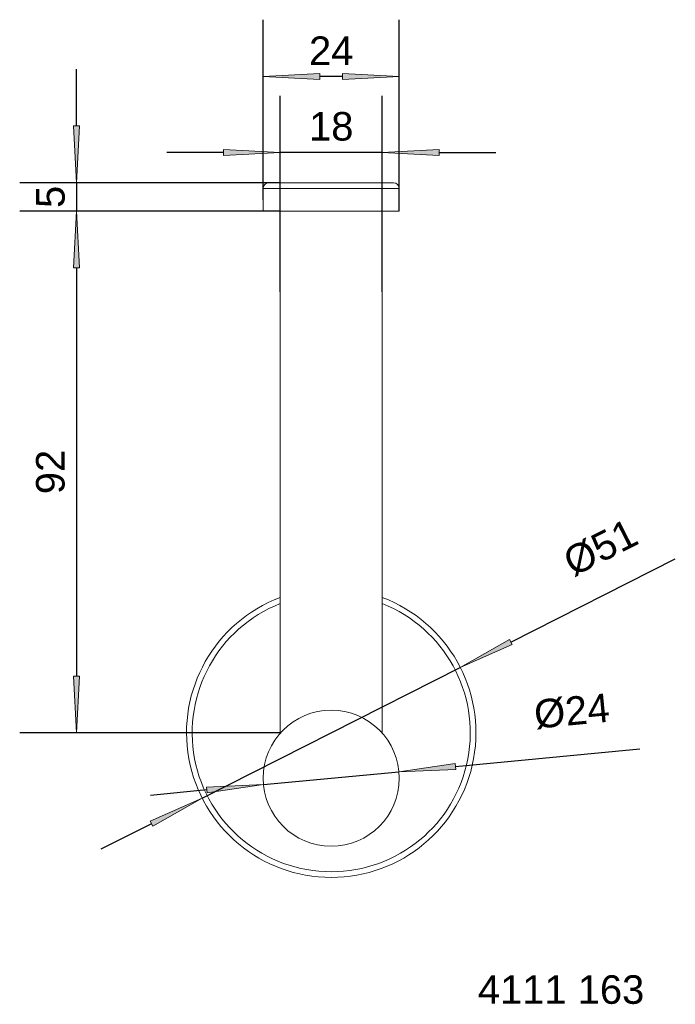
# Model space of a CAD drawing. Header units: millimetres. Extents: x 1371 to 1487, y 357 to 531.
import ezdxf

# ---------------------------------------------------------------- set-up
doc = ezdxf.new("R2010")
doc.units = ezdxf.units.MM
doc.header["$LTSCALE"] = 254
doc.header["$PDMODE"] = 1
doc.header["$PDSIZE"] = -2
doc.layers.get('0').update_dxf_attribs({"lineweight": 5})
for name, color, linetype, lineweight in [('1', 7, 'Continuous', 5), ('Bemaßung', 7, 'Continuous', 5), ('Keine', 7, 'Continuous', 5)]:
    doc.layers.add(name, color=color, linetype=linetype, lineweight=lineweight)
doc.styles.add('Arial', font='Arial')
doc.dimstyles.new('ST', dxfattribs={"dimtxt": 5.034433, "dimasz": 9.99939, "dimexe": 10, "dimexo": 0, "dimgap": 5, "dimtad": 1, "dimdec": 0, "dimdsep": 46, "dimtxsty": 'Arial', "dimblk": 'VW_FILLEDARROW', "dimblk1": 'VW_FILLEDARROW', "dimblk2": 'VW_FILLEDARROW', "dimcen": 0, "dimadec": 3, "dimazin": 0, "dimtfac": 1, "dimtdec": 0, "dimtix": 1, "dimtmove": 0, "dimatfit": 0, "dimldrblk": 'VW_FILLEDARROW-1', "dimfxl": 1, "dimfrac": 2, "dimtolj": 1, "dimarcsym": 0})

# ---------------------------------------------------------------- blocks, each defined once
blk = doc.blocks.new('VW_FILLEDARROW')
at = {"linetype": 'Continuous', "lineweight": 0}
blk.add_hatch(color=0, dxfattribs=at).paths.add_polyline_path([(-1, 0.052), (0, 0), (-1, -0.052)])
at = {"color": 0, "lineweight": 5, "flags": 128}
blk.add_lwpolyline([(-1, 0.052), (0, 0), (-1, -0.052)], close=True, dxfattribs=at)
blk = doc.blocks.new('*D1')
at = {"layer": 'Bemaßung', "color": 0, "lineweight": -2}
for p, q in [((1416.9, 497.02), (1371, 497.02)), ((1381, 487.02), (1381, 415)), ((1416.9, 405), (1371, 405))]:
    blk.add_line(p, q, dxfattribs=at)
at = {"layer": 'Defpoints', "color": 0}
for p in [(1416.9, 497.02), (1381, 405), (1416.9, 405)]:
    blk.add_point(p, dxfattribs=at)
at = {"layer": 'Bemaßung', "color": 0, "lineweight": -2, "xscale": 9.999389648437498, "yscale": 9.999389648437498, "zscale": 9.999389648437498}
for p, rotation in [((1381, 497.02), 90), ((1381, 405), 270)]:
    blk.add_blockref('VW_FILLEDARROW', p, dxfattribs=dict(at, rotation=rotation))
at = {"layer": 'Bemaßung', "color": 0, "insert": (1376.43, 451.01), "char_height": 5.034, "attachment_point": 5, "rotation": 90, "style": 'Arial'}
blk.add_mtext('\\A1;92', dxfattribs=at)
blk = doc.blocks.new('VW_FILLEDARROW-1')
at = {"linetype": 'Continuous', "lineweight": 0}
blk.add_hatch(color=0, dxfattribs=at).paths.add_polyline_path([(-1, 0.052), (0, 0), (-1, -0.052)])
at = {"color": 0, "lineweight": 5, "flags": 128}
blk.add_lwpolyline([(-1, 0.052), (0, 0), (-1, -0.052)], close=True, dxfattribs=at)
blk = doc.blocks.new('*D2')
at = {"layer": 'Bemaßung', "color": 0, "lineweight": -2}
for p, q in [((1381, 512.02), (1381, 522.02)), ((1416.9, 502.02), (1371, 502.02)), ((1381, 502.02), (1381, 497.02)), ((1416.9, 497.02), (1371, 497.02)), ((1381, 487.02), (1381, 477.02))]:
    blk.add_line(p, q, dxfattribs=at)
at = {"layer": 'Defpoints', "color": 0}
for p in [(1416.9, 502.02), (1381, 497.02), (1416.9, 497.02)]:
    blk.add_point(p, dxfattribs=at)
at = {"layer": 'Bemaßung', "color": 0, "lineweight": -2, "xscale": 9.999389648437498, "yscale": 9.999389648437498, "zscale": 9.999389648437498}
for p, rotation in [((1381, 502.02), 270), ((1381, 497.02), 90)]:
    blk.add_blockref('VW_FILLEDARROW', p, dxfattribs=dict(at, rotation=rotation))
at = {"layer": 'Bemaßung', "color": 0, "insert": (1376.44, 499.52), "char_height": 5.034, "attachment_point": 5, "rotation": 90, "style": 'Arial'}
blk.add_mtext('\\A1;5', dxfattribs=at)
blk = doc.blocks.new('*D3')
at = {"layer": 'Bemaßung', "color": 0, "lineweight": -2}
for p, q in [((1413.9, 499.02), (1413.9, 530.76)), ((1437.9, 497.02), (1437.9, 530.76)), ((1427.9, 520.76), (1423.89, 520.76))]:
    blk.add_line(p, q, dxfattribs=at)
at = {"layer": 'Defpoints', "color": 0}
for p in [(1413.9, 520.76), (1413.9, 499.02), (1437.9, 497.02)]:
    blk.add_point(p, dxfattribs=at)
at = {"layer": 'Bemaßung', "color": 0, "lineweight": -2, "xscale": 9.999389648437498, "yscale": 9.999389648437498, "zscale": 9.999389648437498, "rotation": 180}
blk.add_blockref('VW_FILLEDARROW', (1413.9, 520.76), dxfattribs=at)
at = {"layer": 'Bemaßung', "color": 0, "lineweight": -2, "xscale": 9.999389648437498, "yscale": 9.999389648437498, "zscale": 9.999389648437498}
blk.add_blockref('VW_FILLEDARROW', (1437.9, 520.76), dxfattribs=at)
at = {"layer": 'Bemaßung', "color": 0, "insert": (1425.9, 525.29), "char_height": 5.034, "attachment_point": 5, "style": 'Arial'}
blk.add_mtext('\\A1;24', dxfattribs=at)
blk = doc.blocks.new('*D4')
at = {"layer": 'Bemaßung', "color": 0, "lineweight": -2}
for p, q in [((1416.9, 482.75), (1416.9, 517.36)), ((1434.9, 482.75), (1434.9, 517.36)), ((1406.9, 507.36), (1396.9, 507.36)), ((1434.9, 507.36), (1416.9, 507.36)), ((1444.89, 507.36), (1454.89, 507.36))]:
    blk.add_line(p, q, dxfattribs=at)
at = {"layer": 'Defpoints', "color": 0}
for p in [(1416.9, 507.36), (1416.9, 482.75), (1434.9, 482.75)]:
    blk.add_point(p, dxfattribs=at)
at = {"layer": 'Bemaßung', "color": 0, "lineweight": -2, "xscale": 9.999389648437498, "yscale": 9.999389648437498, "zscale": 9.999389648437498}
blk.add_blockref('VW_FILLEDARROW', (1416.9, 507.36), dxfattribs=at)
at = {"layer": 'Bemaßung', "color": 0, "lineweight": -2, "xscale": 9.999389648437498, "yscale": 9.999389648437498, "zscale": 9.999389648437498, "rotation": 180}
blk.add_blockref('VW_FILLEDARROW', (1434.9, 507.36), dxfattribs=at)
at = {"layer": 'Bemaßung', "color": 0, "insert": (1425.9, 511.93), "char_height": 5.034, "attachment_point": 5, "style": 'Arial'}
blk.add_mtext('\\A1;18', dxfattribs=at)
blk = doc.blocks.new('*D5')
at = {"layer": 'Bemaßung', "color": 0, "lineweight": -2}
for p, q in [((1457.58, 421.03), (1486.53, 435.67)), ((1403.14, 393.51), (1448.65, 416.52)), ((1394.21, 389), (1385.29, 384.49))]:
    blk.add_line(p, q, dxfattribs=at)
at = {"layer": 'Defpoints', "color": 0}
for p in [(1448.65, 416.52), (1403.14, 393.51)]:
    blk.add_point(p, dxfattribs=at)
at = {"layer": 'Bemaßung', "color": 0, "lineweight": -2, "xscale": 9.999389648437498, "yscale": 9.999389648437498, "zscale": 9.999389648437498}
for p, rotation in [((1448.65, 416.52), 206.81494774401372), ((1403.14, 393.51), 26.814947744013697)]:
    blk.add_blockref('VW_FILLEDARROW-1', p, dxfattribs=dict(at, rotation=rotation))
at = {"layer": 'Bemaßung', "color": 0, "insert": (1473.37, 437.65), "char_height": 5.034, "attachment_point": 5, "rotation": 26.8149, "style": 'Arial'}
blk.add_mtext('\\A1;%%c51', dxfattribs=at)
blk = doc.blocks.new('*D6')
at = {"layer": 'Bemaßung', "color": 0, "lineweight": -2}
for p, q in [((1447.8, 399.1), (1480.31, 402.19)), ((1413.95, 395.88), (1437.84, 398.15)), ((1403.99, 394.94), (1394.04, 393.99))]:
    blk.add_line(p, q, dxfattribs=at)
at = {"layer": 'Defpoints', "color": 0}
for p in [(1437.84, 398.15), (1413.95, 395.88)]:
    blk.add_point(p, dxfattribs=at)
at = {"layer": 'Bemaßung', "color": 0, "lineweight": -2, "xscale": 9.999389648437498, "yscale": 9.999389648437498, "zscale": 9.999389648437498}
for p, rotation in [((1437.84, 398.15), 185.42780955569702), ((1413.95, 395.88), 5.4278095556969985)]:
    blk.add_blockref('VW_FILLEDARROW-1', p, dxfattribs=dict(at, rotation=rotation))
at = {"layer": 'Bemaßung', "color": 0, "insert": (1468.3, 408.79), "char_height": 5.034, "attachment_point": 5, "rotation": 5.4278, "style": 'Arial'}
blk.add_mtext('\\A1;%%c24', dxfattribs=at)

msp = doc.modelspace()

# ---------------------------------------------------------------- linework, layer by layer
at = {"layer": '1', "color": 7}
for p, q in [((1425.9, 502.02), (1414.9, 502.02)), ((1436.9, 502.02), (1425.9, 502.02)), ((1413.9, 501.02), (1425.9, 501.02)), ((1413.9, 501.02), (1413.9, 497.02)), ((1425.9, 501.02), (1437.9, 501.02)), ((1437.9, 497.02), (1437.9, 501.02)), ((1425.9, 497.02), (1413.9, 497.02)), ((1416.9, 497.02), (1416.9, 405)), ((1437.9, 497.02), (1425.9, 497.02)), ((1434.9, 405.03), (1434.9, 497.02))]:
    msp.add_line(p, q, dxfattribs=at)
msp.add_circle((1425.9, 397.02), 12, dxfattribs=at)
for centre, radius, start, end in [((1414.9, 501.02), 1, 90, 180), ((1436.9, 501.02), 1, 0, 90), ((1425.9, 405.02), 25.5, 110.6662, 270), ((1425.9, 405.02), 25.5, 270, 69.3338), ((1425.9, 405.02), 24.5, 111.555, 270), ((1425.9, 405.02), 24.5, 270, 68.445)]:
    msp.add_arc(centre, radius, start, end, dxfattribs=at)

# ---------------------------------------------------------------- texts
at = {"layer": 'Keine', "insert": (1451.74, 362.27), "char_height": 5.034, "width": 30.1115, "attachment_point": 1, "line_spacing_factor": 0.970891, "style": 'Arial'}
msp.add_mtext('4111 163', dxfattribs=at)

# ---------------------------------------------------------------- dimensions: what is measured, and where the dimension line sits
at = {"layer": 'Bemaßung'}
for base, p1, p2, picture, middle in [((1413.9, 520.76), (1437.9, 497.02), (1413.9, 499.02), '*D3', (1425.9, 525.29)), ((1416.9, 507.36), (1434.9, 482.75), (1416.9, 482.75), '*D4', (1425.9, 511.93))]:
    dim = msp.add_linear_dim(base=base, p1=p1, p2=p2, dimstyle='ST', override={"dimgap": 2, "dimdec": 1, "dimpost": '<>', "dimtxsty": 'Arial', "dimtmove": 2}, dxfattribs=at)
    dim.commit()
    dim.dimension.update_dxf_attribs({"geometry": picture, "text_midpoint": middle})
for base, p1, p2, picture, middle in [((1381, 497.02), (1416.9, 502.02), (1416.9, 497.02), '*D2', (1376.44, 499.52)), ((1381, 405), (1416.9, 497.02), (1416.9, 405), '*D1', (1376.43, 451.01))]:
    dim = msp.add_linear_dim(base=base, p1=p1, p2=p2, angle=270, dimstyle='ST', override={"dimgap": 2, "dimdec": 1, "dimpost": '<>', "dimtxsty": 'Arial', "dimtmove": 2}, dxfattribs=at)
    dim.commit()
    dim.dimension.update_dxf_attribs({"geometry": picture, "text_midpoint": middle})
for p1, p2, picture, middle in [((1403.14, 393.51), (1448.65, 416.52), '*D5', (1476.85, 430.77)), ((1413.95, 395.88), (1437.84, 398.15), '*D6', (1469.03, 401.12))]:
    dim = msp.add_diameter_dim_2p(p1=p1, p2=p2, dimstyle='ST', override={"dimgap": 5, "dimpost": '', "dimtxsty": 'Arial', "dimblk": 'VW_FILLEDARROW-1', "dimse1": 1, "dimse2": 1, "dimtix": 0, "dimatfit": 0}, dxfattribs=at)
    dim.commit()
    dim.dimension.update_dxf_attribs({"geometry": picture, "text_midpoint": middle, "dimtype": 163})

doc.saveas('drawing.dxf')
